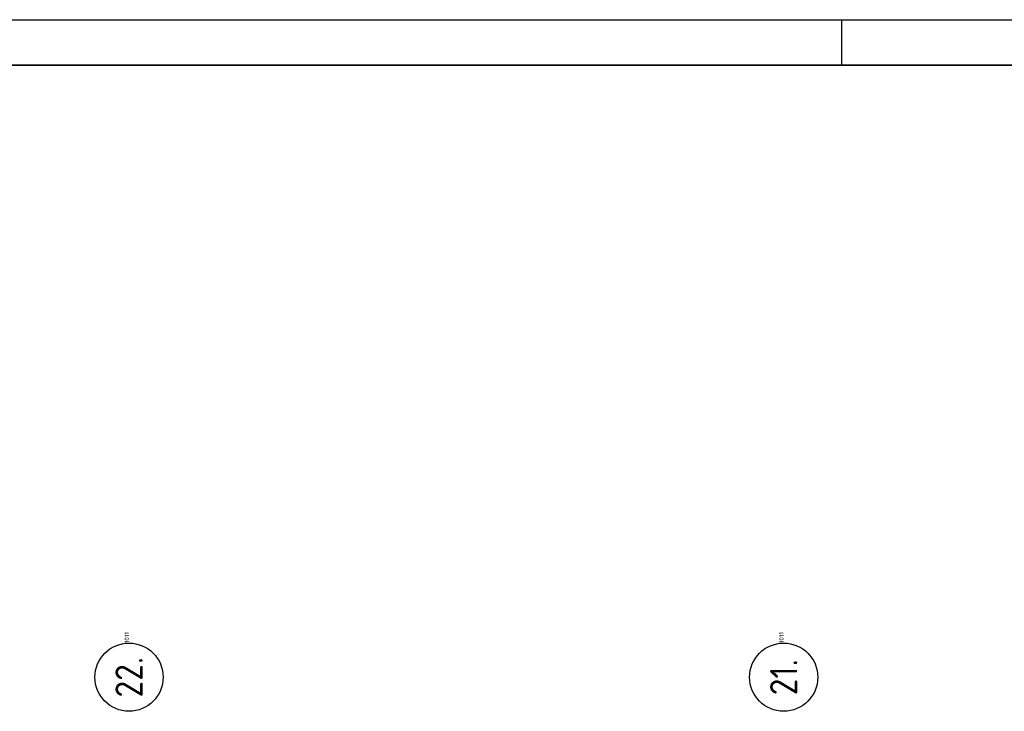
# Model space of a CAD drawing. Header units: millimetres. Extents: x -6587 to 112885, y 244 to 84344.
# Tile 43 of 50: x 66772 to 77601, y 76734 to 84344. Entities that reach past the tile are written whole.
import ezdxf
from ezdxf.enums import TextEntityAlignment as Align

# ---------------------------------------------------------------- set-up
doc = ezdxf.new("R2010")
doc.units = ezdxf.units.MM
doc.header["$LTSCALE"] = 100
doc.linetypes.add('DASHDOT', pattern=[9, 6, -1.5, 0, -1.5])
doc.layers.get('0').update_dxf_attribs({"linetype": 'CONTINUOUS'})
for name, color, linetype in [('AL$7----_STRAMIEN', 1, 'DASHDOT'), ('ALN-----_BLOCKNAAM', 2, 'CONTINUOUS'), ('LIJN025', 10, 'CONTINUOUS'), ('LIJN050', 90, 'CONTINUOUS'), ('TEKST25', 10, 'CONTINUOUS'), ('TEKST35', 50, 'CONTINUOUS'), ('TEKST50', 3, 'CONTINUOUS')]:
    doc.layers.add(name, color=color, linetype=linetype)
doc.styles.add('ISO', font='ISO.SHX')
doc.styles.add('ROMAND', font='romand')
doc.styles.get("Standard").update_dxf_attribs({"font": 'iso.shx'})

# ---------------------------------------------------------------- blocks, each defined once
blk = doc.blocks.new('A0-G')
at = {"layer": 'LIJN025'}
blk.add_line((824, 836), (824, 841), dxfattribs=at)
blk.add_lwpolyline([(1189, 841), (1189, 0), (0, 0), (0, 841)], close=True, dxfattribs=at)
at = {"layer": 'LIJN050', "const_width": 0.2}
blk.add_lwpolyline([(1184, 836), (25, 836), (25, 5), (1184, 5)], close=True, dxfattribs=at)
at = {"layer": 'TEKST25', "style": 'ROMAND', "width": 2.899115}
blk.add_attdef('STATUS', text='', height=2.5, dxfattribs=at).set_placement((1143, 71.5), (1182, 71.5), align=Align.FIT)
at = {"layer": 'TEKST25', "style": 'ISO'}
for tag, p in [('E', (1144.25, 66)), ('NAAM-E', (1155.75, 66)), ('DATUM-E', (1174, 66)), ('D', (1144.25, 61)), ('NAAM-D', (1155.75, 61)), ('DATUM-D', (1174, 61)), ('C', (1144.25, 56)), ('NAAM-C', (1155.75, 56)), ('DATUM-C', (1174, 56)), ('B', (1144.25, 51)), ('NAAM-B', (1155.75, 51)), ('DATUM-B', (1174, 51)), ('A', (1144.25, 46)), ('NAAM-A', (1155.75, 46)), ('DATUM-A', (1174, 46))]:
    blk.add_attdef(tag, text='', height=2.5, dxfattribs=at).set_placement(p, align=Align.CENTER)
for tag, p in [('DATUM', (1021.75, 36.25)), ('SCHAAL', (1057, 36.25)), ('GETEKEND', (1087.25, 36.25)), ('GECONTOL.', (1122, 36.25)), ('FORMAAT', (1152.25, 28.25))]:
    blk.add_attdef(tag, p, '', height=2.5, dxfattribs=at)
at = {"layer": 'TEKST35', "style": 'ISO'}
for tag, p in [('PROJECT', (1023.5, 72.5)), ('PLAATS', (1023.5, 63.5)), ('INSTALLATIE-REGEL1', (1023.5, 52.5)), ('INSTALLATIE-REGEL2', (1023.5, 43.5))]:
    blk.add_attdef(tag, p, '', height=4, dxfattribs=at)
blk.add_attdef('PROJ.NR.', text='', height=4, dxfattribs=at).set_placement((1170, 23), align=Align.CENTER)
at = {"layer": 'TEKST50', "style": 'ISO'}
blk.add_attdef('FILE-NAAM', text='', height=5, dxfattribs=at).set_placement((1162.5, 7.5), align=Align.CENTER)
blk = doc.blocks.new('1011')
at = {"layer": 'AL$7----_STRAMIEN', "color": 7, "linetype": 'Continuous'}
blk.add_circle((-750, 0), 750, dxfattribs=at)
at = {"layer": 'AL$7----_STRAMIEN', "color": 3, "linetype": 'Continuous'}
blk.add_attdef('STR-NAAM', text='', height=600, rotation=360, dxfattribs=at).set_placement((-750, 0), align=Align.MIDDLE)
at = {"layer": 'ALN-----_BLOCKNAAM', "linetype": 'Continuous'}
blk.add_text('1011', height=100, dxfattribs=at).set_placement((0, 0))

msp = doc.modelspace()

# ---------------------------------------------------------------- block references
at = {"xscale": 100, "yscale": 100, "zscale": 100}
msp.add_blockref('A0-G', (-6587, 243.8), dxfattribs=at)
at = {"layer": 'AL$7----_STRAMIEN', "xscale": 0.5, "yscale": 0.5, "zscale": 0.5, "rotation": 90}
for p, values in [((67974.8, 77484.4), {'STR-NAAM': '22.'}), ((75174.8, 77484.4), {'STR-NAAM': '21.'})]:
    msp.add_blockref('1011', p, dxfattribs=at).add_auto_attribs(values)

doc.saveas('drawing.dxf')
